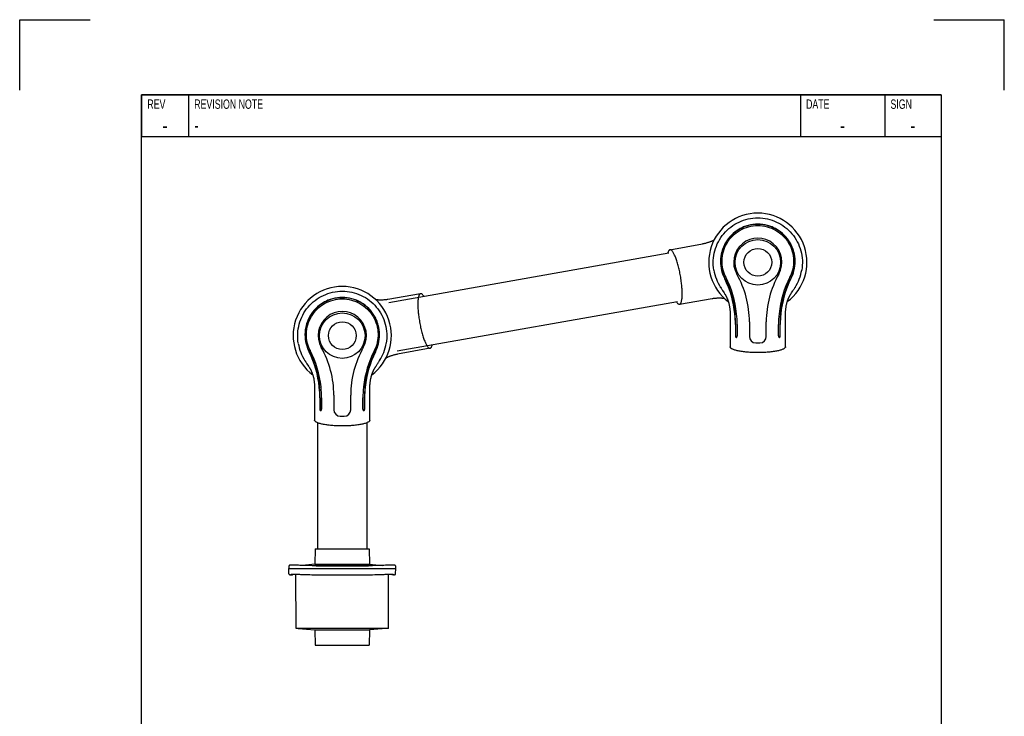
# Model space of a CAD drawing. Extents: x 0 to 210, y 0 to 297.
# Tile 3 of 3: x 0 to 210, y 148 to 297. Entities that reach past the tile are written whole.
import ezdxf

# ---------------------------------------------------------------- set-up
doc = ezdxf.new("R2010")
doc.units = 0
doc.header["$LTSCALE"] = 19.36
for name, color, linetype in [('100350_DXF_CONTINUOUS_LINE', 7, 'CONTINUOUS'), ('102161_DXF_CONTINUOUS_LINE', 7, 'CONTINUOUS'), ('102162_DXF_CONTINUOUS_LINE', 7, 'CONTINUOUS'), ('102200_DXF_CONTINUOUS_LINE', 7, 'CONTINUOUS'), ('102390_DXF_FORMAT', 7, 'CONTINUOUS')]:
    doc.layers.add(name, color=color, linetype=linetype)
doc.styles.add('TEXTSTYLE_2', font='txt', dxfattribs={"width": 0.7})

msp = doc.modelspace()

# ---------------------------------------------------------------- linework, layer by layer
at = {"layer": '100350_DXF_CONTINUOUS_LINE', "color": 7, "linetype": 'CONTINUOUS'}
for p, q in [((63.02, 184.19), (62.97, 180.9)), ((63.02, 184.19), (74.57, 184.19)), ((74.57, 184.19), (74.63, 180.9)), ((57.69, 180.7), (57.67, 180.7)), ((57.71, 180.7), (57.69, 180.7)), ((57.73, 180.7), (57.71, 180.7)), ((57.75, 180.7), (57.73, 180.7)), ((57.78, 180.7), (57.75, 180.7)), ((57.8, 180.7), (57.78, 180.7)), ((57.83, 180.71), (57.8, 180.7)), ((57.86, 180.71), (57.83, 180.71)), ((57.91, 180.71), (57.86, 180.71)), ((57.96, 180.71), (57.91, 180.71)), ((58.02, 180.71), (57.96, 180.71)), ((58.06, 180.71), (58.02, 180.71)), ((58.12, 180.71), (58.06, 180.71)), ((58.21, 180.71), (58.12, 180.71)), ((58.32, 180.71), (58.21, 180.71)), ((58.43, 180.71), (58.32, 180.71)), ((58.58, 180.71), (58.43, 180.71)), ((58.75, 180.71), (58.58, 180.71)), ((58.93, 180.71), (58.75, 180.71)), ((59.17, 180.7), (58.93, 180.71)), ((59.43, 180.69), (59.17, 180.7)), ((59.75, 180.68), (59.43, 180.69)), ((60.46, 180.66), (59.75, 180.68)), ((62.97, 180.9), (60.29, 180.66)), ((60.86, 180.65), (60.46, 180.66)), ((61.28, 180.63), (60.86, 180.65)), ((61.7, 180.62), (61.28, 180.63)), ((62.36, 180.61), (61.7, 180.62)), ((62.97, 180.9), (74.63, 180.9)), ((74.63, 180.9), (77.31, 180.66)), ((75.9, 180.62), (75.23, 180.61)), ((76.32, 180.63), (75.9, 180.62)), ((76.73, 180.65), (76.32, 180.63)), ((77.13, 180.66), (76.73, 180.65)), ((77.66, 180.68), (77.13, 180.66)), ((78.03, 180.69), (77.65, 180.68)), ((78.34, 180.7), (78.03, 180.69)), ((78.42, 180.7), (78.34, 180.7)), ((78.62, 180.71), (78.38, 180.7)), ((78.77, 180.71), (78.58, 180.71)), ((78.95, 180.71), (78.77, 180.71)), ((79.11, 180.71), (78.95, 180.71)), ((79.2, 180.71), (79.08, 180.71)), ((79.3, 180.71), (79.19, 180.71)), ((79.38, 180.71), (79.28, 180.71)), ((79.47, 180.71), (79.38, 180.71)), ((79.52, 180.71), (79.45, 180.71)), ((79.58, 180.71), (79.52, 180.71)), ((79.63, 180.71), (79.58, 180.71)), ((79.67, 180.71), (79.62, 180.71)), ((79.72, 180.71), (79.67, 180.71)), ((79.75, 180.71), (79.72, 180.71)), ((79.76, 180.71), (79.73, 180.71)), ((79.79, 180.7), (79.76, 180.71)), ((79.82, 180.7), (79.79, 180.7)), ((79.83, 180.7), (79.8, 180.7)), ((79.85, 180.7), (79.83, 180.7)), ((79.87, 180.7), (79.85, 180.7)), ((79.89, 180.7), (79.87, 180.7)), ((79.96, 180.69), (79.95, 180.69)), ((57.41, 180.52), (57.4, 179.99)), ((57.42, 178.87), (57.4, 179.99)), ((57.4, 179.99), (80.2, 179.99)), ((57.42, 178.87), (57.42, 178.85)), ((57.46, 178.77), (57.47, 178.76)), ((57.47, 178.76), (57.48, 178.75)), ((57.48, 178.75), (57.49, 178.74)), ((57.49, 178.74), (57.49, 178.74)), ((57.51, 178.73), (57.52, 178.72)), ((57.56, 178.71), (57.62, 178.69)), ((57.56, 178.71), (57.56, 178.71)), ((57.88, 178.65), (58.19, 178.65)), ((57.89, 178.75), (57.89, 178.76)), ((57.89, 178.7), (57.89, 178.75)), ((58.19, 178.65), (58.25, 178.75)), ((58.25, 178.75), (58.25, 178.78)), ((58.96, 167.25), (58.9, 178.78)), ((60.09, 178.75), (60.09, 178.75)), ((61.87, 178.7), (62.32, 178.69)), ((62.32, 178.69), (62.35, 178.69)), ((63.21, 180.59), (74.38, 180.59)), ((75.24, 178.69), (75.27, 178.69)), ((75.27, 178.69), (75.72, 178.7)), ((77.5, 178.75), (77.5, 178.75)), ((78.63, 167.25), (78.69, 178.78)), ((79.34, 178.75), (79.34, 178.78)), ((79.34, 178.75), (79.4, 178.65)), ((79.72, 178.65), (79.4, 178.65)), ((79.7, 178.76), (79.7, 178.75)), ((79.7, 178.75), (79.7, 178.73)), ((79.7, 178.73), (79.7, 178.7)), ((79.72, 178.65), (79.73, 178.65)), ((79.73, 178.65), (79.74, 178.65)), ((79.97, 178.69), (80.03, 178.71)), ((80.04, 178.71), (80.04, 178.71)), ((80.07, 178.72), (80.08, 178.72)), ((80.11, 178.74), (80.12, 178.75)), ((80.12, 178.75), (80.13, 178.76)), ((80.13, 178.76), (80.14, 178.77)), ((80.14, 178.76), (80.14, 178.78)), ((80.18, 178.87), (80.2, 179.99)), ((80.19, 180.52), (80.19, 180.52)), ((80.2, 179.99), (80.19, 180.52)), ((78.63, 167.25), (58.96, 167.25)), ((59.4, 167.25), (62.97, 166.94)), ((62.97, 166.94), (63.02, 163.65)), ((62.97, 166.94), (74.63, 166.94)), ((74.63, 166.94), (74.57, 163.65)), ((78.2, 167.25), (74.63, 166.94)), ((63.02, 163.65), (74.57, 163.65))]:
    msp.add_line(p, q, dxfattribs=at)
for points in [[(57.67, 180.7), (57.66, 180.7), (57.65, 180.69), (57.65, 180.69), (57.64, 180.69), (57.63, 180.69), (57.62, 180.69), (57.62, 180.69), (57.61, 180.69), (57.6, 180.69), (57.6, 180.69), (57.59, 180.69), (57.58, 180.69), (57.58, 180.68), (57.57, 180.68), (57.57, 180.68), (57.56, 180.68), (57.55, 180.68), (57.55, 180.68), (57.54, 180.68), (57.54, 180.68), (57.53, 180.67), (57.53, 180.67), (57.52, 180.67), (57.51, 180.67), (57.51, 180.66), (57.5, 180.66), (57.49, 180.66), (57.48, 180.65), (57.47, 180.64), (57.46, 180.64), (57.46, 180.63), (57.45, 180.62), (57.44, 180.61), (57.43, 180.6), (57.42, 180.59), (57.42, 180.57), (57.41, 180.56), (57.41, 180.55), (57.41, 180.53), (57.41, 180.52), (57.41, 180.52)], [(75.23, 180.61), (74.19, 180.58), (73.11, 180.57), (72.04, 180.56), (70.96, 180.55), (69.88, 180.55), (68.8, 180.55), (67.72, 180.55), (66.64, 180.55), (65.56, 180.56), (64.48, 180.57), (63.41, 180.58), (62.36, 180.61)], [(79.95, 180.69), (79.94, 180.69), (79.93, 180.7), (79.92, 180.7), (79.91, 180.7), (79.89, 180.7)], [(79.94, 180.69), (79.93, 180.7), (79.92, 180.7), (79.91, 180.7)], [(79.98, 180.69), (79.98, 180.69), (79.97, 180.69), (79.96, 180.69), (79.96, 180.69)], [(80, 180.69), (80, 180.69), (79.99, 180.69), (79.98, 180.69)], [(80.19, 180.52), (80.19, 180.52), (80.19, 180.53), (80.18, 180.55), (80.18, 180.56), (80.18, 180.57), (80.17, 180.59), (80.16, 180.6), (80.15, 180.61), (80.15, 180.62), (80.14, 180.63), (80.13, 180.64), (80.12, 180.64), (80.11, 180.65), (80.1, 180.66), (80.1, 180.66), (80.09, 180.66), (80.08, 180.67), (80.07, 180.67), (80.07, 180.67), (80.06, 180.67), (80.06, 180.68), (80.05, 180.68), (80.04, 180.68), (80.04, 180.68), (80.03, 180.68), (80.03, 180.68), (80.02, 180.68), (80.02, 180.68), (80.01, 180.69), (80, 180.69)], [(57.42, 178.87), (57.42, 178.86), (57.42, 178.85), (57.42, 178.83), (57.43, 178.82), (57.43, 178.8), (57.44, 178.79), (57.45, 178.78), (57.46, 178.76)], [(57.49, 178.73), (57.5, 178.73), (57.51, 178.73), (57.52, 178.72), (57.52, 178.72), (57.53, 178.72), (57.53, 178.72), (57.54, 178.71), (57.54, 178.71), (57.55, 178.71), (57.56, 178.71)], [(57.62, 178.69), (57.67, 178.68), (57.72, 178.67), (57.76, 178.66), (57.8, 178.66), (57.83, 178.66), (57.85, 178.65)], [(57.85, 178.65), (57.86, 178.65), (57.87, 178.65)], [(79.74, 178.65), (79.76, 178.65), (79.79, 178.66), (79.82, 178.66), (79.86, 178.67), (79.91, 178.68), (79.97, 178.69)], [(80.04, 178.71), (80.05, 178.71), (80.05, 178.71), (80.06, 178.72), (80.07, 178.72), (80.07, 178.72), (80.08, 178.72), (80.08, 178.73), (80.09, 178.73), (80.1, 178.74), (80.11, 178.74)], [(80.14, 178.78), (80.15, 178.79), (80.16, 178.8), (80.17, 178.82), (80.17, 178.83), (80.18, 178.85), (80.18, 178.87), (80.18, 178.87)]]:
    msp.add_lwpolyline(points, dxfattribs=at)
for centre, start, end in [((64.77, 312.08), 267.9928, 268.7581), ((72.83, 312.08), 271.2419, 272.0072)]:
    msp.add_arc(centre, 133.41, start, end, dxfattribs=at)
for points, knots in [([(57.89, 178.76), (57.89, 178.76), (57.9, 178.76), (57.91, 178.76), (57.92, 178.77), (57.96, 178.77), (58.01, 178.78), (58.08, 178.78), (58.18, 178.78), (58.29, 178.79), (58.42, 178.79), (58.62, 178.79), (58.9, 178.79), (59.27, 178.78), (59.67, 178.77), (59.95, 178.76), (60.09, 178.75)], [0, 0, 0, 0, 0.002858, 0.007848, 0.015085, 0.024578, 0.050286, 0.08478, 0.127637, 0.178453, 0.236899, 0.302546, 0.453007, 0.623687, 0.808192, 1, 1, 1, 1]), ([(57.91, 178.69), (57.9, 178.69), (57.9, 178.7), (57.89, 178.7), (57.89, 178.7)], [0, 0, 0, 0, 0.690076, 1, 1, 1, 1]), ([(58.19, 178.65), (58.2, 178.65), (58.14, 178.65), (58.13, 178.65), (58.08, 178.66), (58.01, 178.67), (57.95, 178.68), (57.91, 178.69)], [0, 0, 0, 0, 0.062529, 0.248217, 0.388678, 0.559268, 1, 1, 1, 1]), ([(58.04, 178.78), (58.07, 178.77), (58.13, 178.76), (58.2, 178.75), (58.24, 178.75), (58.25, 178.75)], [0, 0, 0, 0, 0.438119, 0.749367, 1, 1, 1, 1]), ([(62.35, 178.69), (63.42, 178.67), (65.57, 178.65), (67.72, 178.65), (68.8, 178.65)], [0, 0, 0, 0, 0.499529, 1, 1, 1, 1]), ([(68.8, 178.65), (69.87, 178.65), (72.02, 178.65), (74.17, 178.67), (75.24, 178.69)], [0, 0, 0, 0, 0.500471, 1, 1, 1, 1]), ([(77.5, 178.75), (77.64, 178.76), (77.92, 178.77), (78.32, 178.78), (78.69, 178.79), (78.98, 178.79), (79.18, 178.79), (79.31, 178.79), (79.42, 178.78), (79.51, 178.78), (79.59, 178.78), (79.64, 178.77), (79.67, 178.77), (79.68, 178.76), (79.7, 178.76), (79.7, 178.76), (79.7, 178.76)], [0, 0, 0, 0, 0.191864, 0.376424, 0.547089, 0.697534, 0.763178, 0.821595, 0.872351, 0.915159, 0.949637, 0.975363, 0.984873, 0.99213, 0.997136, 1, 1, 1, 1]), ([(79.34, 178.75), (79.36, 178.75), (79.43, 178.75), (79.5, 178.77), (79.55, 178.78)], [0, 0, 0, 0, 0.248687, 1, 1, 1, 1]), ([(79.68, 178.69), (79.64, 178.68), (79.57, 178.67), (79.48, 178.65), (79.43, 178.65), (79.4, 178.65)], [0, 0, 0, 0, 0.440196, 0.751813, 1, 1, 1, 1]), ([(79.7, 178.7), (79.7, 178.7), (79.7, 178.7), (79.69, 178.69), (79.68, 178.69)], [0, 0, 0, 0, 0.309931, 1, 1, 1, 1])]:
    msp.add_open_spline(points, degree=3, knots=knots, dxfattribs=at)
at = {"layer": '102161_DXF_CONTINUOUS_LINE', "color": 7, "linetype": 'CONTINUOUS'}
for p, q in [((63.54, 211.08), (63.54, 184.19)), ((74.06, 211.08), (74.06, 184.19))]:
    msp.add_line(p, q, dxfattribs=at)
at = {"layer": '102162_DXF_CONTINUOUS_LINE', "color": 7, "linetype": 'CONTINUOUS'}
for p, q in [((78.72, 236.74), (138.46, 247.27)), ((80.54, 226.38), (140.28, 236.91))]:
    msp.add_line(p, q, dxfattribs=at)
at = {"layer": '102200_DXF_CONTINUOUS_LINE', "color": 7, "linetype": 'CONTINUOUS'}
for p, q in [((138.68, 247.96), (145.64, 249.19)), ((150.58, 242.15), (150.59, 242.14)), ((164.27, 242.14), (164.28, 242.15)), ((149.49, 239.94), (149.49, 239.95)), ((149.49, 239.95), (149.59, 239.79)), ((149.5, 239.93), (149.49, 239.94)), ((149.59, 239.79), (149.67, 239.65)), ((149.67, 239.65), (149.74, 239.53)), ((149.74, 239.53), (149.82, 239.41)), ((149.82, 239.41), (149.91, 239.28)), ((165, 239.36), (165.08, 239.48)), ((165.08, 239.48), (165.16, 239.61)), ((165.16, 239.61), (165.23, 239.72)), ((165.23, 239.72), (165.37, 239.95)), ((165.37, 239.95), (165.36, 239.93)), ((149.91, 239.28), (150.22, 238.79)), ((150.22, 238.79), (150.3, 238.66)), ((150.3, 238.66), (150.35, 238.58)), ((164.45, 238.48), (164.49, 238.56)), ((164.49, 238.56), (164.55, 238.65)), ((164.55, 238.65), (164.63, 238.77)), ((164.89, 239.18), (165, 239.36)), ((151.53, 234.35), (151.53, 227.28)), ((152.54, 234.23), (152.54, 234.28)), ((152.9, 234.28), (152.9, 234.28)), ((162.32, 234.28), (162.32, 234.23)), ((152.65, 232.04), (152.65, 229.58)), ((152.69, 232.04), (152.69, 229.58)), ((153.02, 232.04), (153.02, 229.58)), ((155.63, 232.58), (155.63, 229.49)), ((159.23, 229.49), (159.23, 232.58)), ((161.84, 229.58), (161.84, 232.04)), ((162.17, 229.58), (162.17, 232.04)), ((162.21, 229.58), (162.21, 232.04)), ((87.55, 226.96), (80.58, 225.73)), ((156.99, 228.09), (157.43, 228.08)), ((157.43, 228.08), (157.87, 228.09)), ((61.94, 226.52), (61.95, 226.51)), ((75.64, 226.51), (75.65, 226.52)), ((60.86, 224.32), (60.86, 224.32)), ((60.86, 224.32), (60.95, 224.16)), ((60.87, 224.3), (60.86, 224.31)), ((60.95, 224.16), (61.04, 224.02)), ((61.04, 224.02), (61.11, 223.91)), ((61.11, 223.91), (61.19, 223.78)), ((61.19, 223.78), (61.27, 223.65)), ((61.27, 223.65), (61.59, 223.16)), ((61.59, 223.16), (61.67, 223.04)), ((61.67, 223.04), (61.72, 222.95)), ((75.81, 222.86), (75.86, 222.94)), ((75.86, 222.94), (75.91, 223.02)), ((75.91, 223.02), (76, 223.15)), ((76, 223.15), (76.25, 223.55)), ((76.25, 223.55), (76.37, 223.73)), ((76.37, 223.73), (76.45, 223.86)), ((76.45, 223.86), (76.53, 223.98)), ((76.53, 223.98), (76.6, 224.09)), ((76.6, 224.09), (76.74, 224.32)), ((76.74, 224.32), (76.73, 224.3)), ((62.9, 218.72), (62.9, 211.65)), ((63.91, 218.6), (63.91, 218.65)), ((64.27, 218.66), (64.27, 218.65)), ((73.69, 218.65), (73.68, 218.6)), ((64.01, 216.41), (64.01, 213.95)), ((64.06, 216.41), (64.06, 213.95)), ((64.39, 216.41), (64.39, 213.95)), ((67, 216.95), (67, 213.86)), ((70.6, 213.86), (70.6, 216.95)), ((73.2, 213.95), (73.2, 216.41)), ((73.54, 213.95), (73.54, 216.41)), ((73.58, 213.95), (73.58, 216.41)), ((68.36, 212.46), (68.8, 212.45)), ((68.8, 212.45), (69.23, 212.46))]:
    msp.add_line(p, q, dxfattribs=at)
for points in [[(148.08, 250.02), (148.02, 249.98), (147.93, 249.94), (147.83, 249.89), (147.73, 249.84), (147.63, 249.8), (147.52, 249.75), (147.41, 249.7), (147.29, 249.66), (147.17, 249.61), (147.05, 249.57), (146.92, 249.52), (146.79, 249.48), (146.66, 249.44), (146.52, 249.4), (146.38, 249.36), (146.24, 249.32), (146.09, 249.28), (145.94, 249.25), (145.79, 249.22), (145.64, 249.19)], [(85.5, 238.58), (78.53, 237.36), (78.38, 237.33), (78.23, 237.31), (78.07, 237.29), (77.92, 237.27), (77.77, 237.26), (77.63, 237.25), (77.48, 237.24), (77.34, 237.24), (77.2, 237.23), (77.07, 237.23), (76.94, 237.23), (76.81, 237.23), (76.68, 237.24), (76.56, 237.24), (76.44, 237.25), (76.33, 237.26), (76.22, 237.27), (76.11, 237.28), (76.01, 237.29), (75.96, 237.3)], [(140.73, 236.34), (147.69, 237.57), (147.85, 237.59), (148, 237.61), (148.15, 237.63), (148.3, 237.65), (148.45, 237.66), (148.6, 237.67), (148.74, 237.68), (148.88, 237.69), (149.02, 237.69), (149.16, 237.69), (149.29, 237.69), (149.42, 237.69), (149.54, 237.69), (149.67, 237.68), (149.78, 237.67), (149.9, 237.66), (150.01, 237.65), (150.11, 237.64), (150.22, 237.63), (150.27, 237.63)], [(150.35, 238.58), (150.4, 238.5), (150.43, 238.46), (150.45, 238.42), (150.47, 238.38), (150.5, 238.35), (150.52, 238.31), (150.54, 238.27), (150.57, 238.23), (150.59, 238.19), (150.61, 238.14), (150.63, 238.1), (150.66, 238.06), (150.68, 238.01), (150.7, 237.97), (150.73, 237.92), (150.75, 237.87), (150.78, 237.82), (150.8, 237.77), (150.83, 237.71), (150.85, 237.66), (150.88, 237.6), (150.91, 237.53), (150.93, 237.47), (150.96, 237.4), (150.99, 237.33), (151.02, 237.25), (151.04, 237.17), (151.07, 237.09), (151.1, 237.01), (151.13, 236.92), (151.16, 236.82), (151.19, 236.73), (151.22, 236.62), (151.25, 236.52), (151.27, 236.41), (151.3, 236.29), (151.33, 236.17), (151.35, 236.05), (151.38, 235.93), (151.4, 235.8), (151.42, 235.67), (151.44, 235.53), (151.46, 235.39), (151.48, 235.25), (151.49, 235.1), (151.5, 234.96), (151.51, 234.81), (151.52, 234.66), (151.53, 234.5), (151.53, 234.35)], [(163.33, 227.28), (163.33, 234.35), (163.33, 234.5), (163.34, 234.66), (163.35, 234.81), (163.36, 234.96), (163.37, 235.11), (163.38, 235.26), (163.4, 235.4), (163.42, 235.54), (163.44, 235.68), (163.46, 235.81), (163.48, 235.94), (163.51, 236.07), (163.53, 236.19), (163.56, 236.31), (163.59, 236.43), (163.62, 236.54), (163.65, 236.64), (163.68, 236.75), (163.7, 236.84), (163.73, 236.94), (163.76, 237.03), (163.79, 237.11), (163.82, 237.2), (163.85, 237.27), (163.88, 237.35), (163.91, 237.42), (163.93, 237.49), (163.96, 237.55), (163.99, 237.62), (164.02, 237.68), (164.04, 237.73), (164.07, 237.79), (164.09, 237.84), (164.12, 237.89), (164.14, 237.94), (164.16, 237.99), (164.19, 238.03), (164.21, 238.08), (164.23, 238.12), (164.26, 238.16), (164.28, 238.2), (164.3, 238.25), (164.33, 238.29), (164.35, 238.33), (164.37, 238.37), (164.4, 238.41), (164.42, 238.45), (164.45, 238.48)], [(164.63, 238.77), (164.77, 239), (164.89, 239.18)], [(78.14, 224.91), (78.21, 224.94), (78.3, 224.99), (78.4, 225.03), (78.5, 225.08), (78.6, 225.13), (78.71, 225.17), (78.82, 225.22), (78.94, 225.27), (79.05, 225.31), (79.18, 225.36), (79.3, 225.4), (79.43, 225.44), (79.57, 225.49), (79.71, 225.53), (79.85, 225.57), (79.99, 225.6), (80.13, 225.64), (80.28, 225.67), (80.43, 225.71), (80.58, 225.73)], [(61.72, 222.95), (61.77, 222.87), (61.79, 222.84), (61.82, 222.8), (61.84, 222.76), (61.86, 222.72), (61.89, 222.68), (61.91, 222.64), (61.93, 222.6), (61.96, 222.56), (61.98, 222.52), (62, 222.47), (62.03, 222.43), (62.05, 222.38), (62.07, 222.34), (62.1, 222.29), (62.12, 222.24), (62.14, 222.19), (62.17, 222.14), (62.19, 222.09), (62.22, 222.03), (62.25, 221.97), (62.27, 221.91), (62.3, 221.84), (62.33, 221.77), (62.36, 221.7), (62.38, 221.62), (62.41, 221.55), (62.44, 221.46), (62.47, 221.38), (62.5, 221.29), (62.53, 221.2), (62.56, 221.1), (62.59, 220.99), (62.61, 220.89), (62.64, 220.78), (62.67, 220.66), (62.7, 220.55), (62.72, 220.42), (62.75, 220.3), (62.77, 220.17), (62.79, 220.04), (62.81, 219.9), (62.83, 219.76), (62.84, 219.62), (62.86, 219.48), (62.87, 219.33), (62.88, 219.18), (62.89, 219.03), (62.89, 218.87), (62.9, 218.72)], [(74.7, 211.65), (74.7, 218.72), (74.7, 218.88), (74.7, 219.03), (74.71, 219.19), (74.72, 219.34), (74.74, 219.49), (74.75, 219.63), (74.77, 219.77), (74.79, 219.91), (74.81, 220.05), (74.83, 220.19), (74.85, 220.32), (74.88, 220.44), (74.9, 220.56), (74.93, 220.68), (74.96, 220.8), (74.98, 220.91), (75.01, 221.02), (75.04, 221.12), (75.07, 221.22), (75.1, 221.31), (75.13, 221.4), (75.16, 221.49), (75.19, 221.57), (75.22, 221.65), (75.25, 221.72), (75.27, 221.79), (75.3, 221.86), (75.33, 221.93), (75.36, 221.99), (75.38, 222.05), (75.41, 222.11), (75.43, 222.16), (75.46, 222.21), (75.48, 222.26), (75.51, 222.31), (75.53, 222.36), (75.55, 222.4), (75.58, 222.45), (75.6, 222.49), (75.62, 222.53), (75.65, 222.58), (75.67, 222.62), (75.69, 222.66), (75.72, 222.7), (75.74, 222.74), (75.76, 222.78), (75.79, 222.82), (75.81, 222.86)]]:
    msp.add_lwpolyline(points, dxfattribs=at)
for centre, radius in [((157.43, 245.28), 4.85), ((157.43, 245.28), 2.96), ((68.8, 229.65), 4.85), ((68.8, 229.65), 2.96)]:
    msp.add_circle(centre, radius, dxfattribs=at)
for centre, radius, start, end in [((157.43, 245.28), 10.48, 306.8943, 233.1061), ((157.43, 245.28), 5.15, 330.4474, 209.5526), ((157.71, 245.26), 9.79, 189.5526, 212.8935), ((157.15, 245.26), 9.79, 327.1277, 350.4475), ((131.53, 232.24), 21.1, 5.5258, 26.8266), ((130.16, 231.84), 22.88, 6.2478, 26.7598), ((135.03, 232.58), 20.6, 0, 29.5526), ((179.83, 232.58), 20.6, 150.4474, 180), ((184.7, 231.84), 22.88, 153.2402, 173.7522), ((183.32, 232.24), 21.1, 153.1734, 174.4742), ((68.8, 229.65), 10.48, 306.8943, 233.1061), ((68.8, 229.65), 5.15, 330.4474, 209.5526), ((129.63, 232.04), 23.01, 0.0003, 5.4462), ((129.36, 232.04), 23.32, 0.0028, 5.3762), ((135.39, 232.41), 17.61, 6.0987, 6.2359), ((131.95, 232.04), 21.07, 359.9917, 6.079), ((182.95, 232.04), 21.12, 173.9281, 180.0011), ((179.48, 232.41), 17.63, 173.7643, 173.9287), ((185.46, 232.04), 23.29, 174.6203, 180.0007), ((185.22, 232.04), 23.01, 174.5528, 180.0007), ((157.03, 229.49), 1.4, 180, 268.5), ((157.83, 229.49), 1.4, 271.5, 360), ((162.03, 229.4), 0.119, 264.6796, 269.9914), ((69.07, 229.63), 9.79, 189.5526, 212.8935), ((46.4, 216.95), 20.6, 0, 29.5526), ((91.2, 216.95), 20.6, 150.4474, 180), ((68.52, 229.63), 9.79, 327.1277, 350.4475), ((42.9, 216.62), 21.1, 5.5258, 26.8266), ((41.52, 216.21), 22.88, 6.2478, 26.7598), ((96.07, 216.21), 22.88, 153.2402, 173.7522), ((94.69, 216.62), 21.1, 153.1734, 174.4742), ((41, 216.41), 23.01, 0.0003, 5.4462), ((40.73, 216.41), 23.32, 0.0028, 5.3762), ((46.76, 216.78), 17.61, 6.0987, 6.2359), ((43.32, 216.42), 21.07, 359.9917, 6.079), ((94.32, 216.41), 21.12, 173.9281, 180.0011), ((90.85, 216.78), 17.63, 173.7643, 173.9287), ((96.83, 216.41), 23.29, 174.6203, 180.0007), ((96.58, 216.41), 23.01, 174.5528, 180.0007), ((68.4, 213.86), 1.4, 180, 268.5), ((69.2, 213.86), 1.4, 271.5, 360), ((73.4, 213.77), 0.119, 264.6796, 269.9914)]:
    msp.add_arc(centre, radius, start, end, dxfattribs=at)
for points, knots in [([(148.06, 243.63), (147.94, 244.31), (147.86, 245.7), (148.19, 247.75), (148.95, 249.69), (150.11, 251.42), (151.61, 252.86), (153.39, 253.93), (155.36, 254.6), (156.74, 254.75), (157.43, 254.75)], [0, 0, 0, 0, 0.125011, 0.250011, 0.375011, 0.500009, 0.625007, 0.750005, 0.875, 1, 1, 1, 1]), ([(157.43, 254.75), (158.12, 254.75), (159.5, 254.6), (161.47, 253.93), (163.25, 252.86), (164.75, 251.42), (165.91, 249.69), (166.67, 247.75), (167, 245.7), (166.92, 244.31), (166.8, 243.63)], [0, 0, 0, 0, 0.125, 0.249995, 0.374993, 0.499991, 0.624989, 0.749989, 0.874989, 1, 1, 1, 1]), ([(157.43, 253.42), (156.73, 253.42), (155.68, 253.28), (154.37, 252.83), (153.12, 252.21), (151.73, 251.14), (150.67, 249.75), (150.06, 248.51), (149.62, 247.21), (149.39, 245.51), (149.63, 243.54), (150.09, 242.32), (150.37, 241.77)], [0, 0, 0, 0, 0.127967, 0.192053, 0.256102, 0.383734, 0.510963, 0.574481, 0.637769, 0.762974, 0.885131, 1, 1, 1, 1]), ([(157.43, 253.37), (156.65, 253.37), (155.07, 253.13), (152.93, 252.1), (151.17, 250.48), (150, 248.47), (149.5, 246.39), (149.52, 244.55), (149.86, 243.04), (150.21, 242.16), (150.41, 241.77)], [0, 0, 0, 0, 0.144919, 0.289912, 0.43481, 0.580042, 0.714627, 0.825861, 0.918603, 1, 1, 1, 1]), ([(150.58, 242.15), (150.31, 242.68), (149.89, 243.84), (149.71, 245.71), (150.01, 247.63), (150.79, 249.44), (152.01, 251), (153.6, 252.2), (155.45, 252.96), (156.77, 253.13), (157.43, 253.13)], [0, 0, 0, 0, 0.114836, 0.236975, 0.362222, 0.488843, 0.616176, 0.743923, 0.871904, 1, 1, 1, 1]), ([(164.49, 241.77), (164.77, 242.32), (165.23, 243.54), (165.47, 245.51), (165.24, 247.21), (164.8, 248.51), (164.19, 249.75), (163.13, 251.14), (161.74, 252.21), (160.49, 252.83), (159.17, 253.28), (158.12, 253.42), (157.43, 253.42)], [0, 0, 0, 0, 0.11487, 0.237028, 0.362232, 0.42552, 0.489038, 0.616266, 0.743898, 0.807947, 0.872033, 1, 1, 1, 1]), ([(164.45, 241.77), (164.64, 242.16), (165, 243.04), (165.34, 244.55), (165.36, 246.39), (164.86, 248.47), (163.69, 250.48), (161.93, 252.1), (159.79, 253.13), (158.21, 253.37), (157.43, 253.37)], [0, 0, 0, 0, 0.081398, 0.174131, 0.285355, 0.419963, 0.565199, 0.71009, 0.855082, 1, 1, 1, 1]), ([(157.43, 253.13), (158.09, 253.13), (159.41, 252.96), (161.26, 252.2), (162.84, 251), (164.07, 249.44), (164.85, 247.63), (165.15, 245.71), (164.96, 243.84), (164.55, 242.68), (164.28, 242.15)], [0, 0, 0, 0, 0.128097, 0.256079, 0.383823, 0.511153, 0.637775, 0.763023, 0.885164, 1, 1, 1, 1]), ([(138.68, 247.96), (138.63, 247.95), (138.52, 247.9), (138.4, 247.74), (138.3, 247.51), (138.25, 247.33), (138.23, 247.23)], [0, 0, 0, 0, 0.170142, 0.381193, 0.655101, 1, 1, 1, 1]), ([(140.94, 242.37), (140.87, 242.75), (140.72, 243.5), (140.46, 244.57), (140.17, 245.55), (139.87, 246.39), (139.6, 246.99), (139.39, 247.38), (139.24, 247.6), (139.09, 247.77), (138.95, 247.89), (138.81, 247.96), (138.72, 247.97), (138.68, 247.96)], [0, 0, 0, 0, 0.186918, 0.366526, 0.532036, 0.67751, 0.798277, 0.848393, 0.891376, 0.927263, 0.956448, 0.979966, 1, 1, 1, 1]), ([(140.73, 236.34), (140.77, 236.35), (140.85, 236.38), (140.96, 236.5), (141.05, 236.66), (141.13, 236.87), (141.19, 237.13), (141.27, 237.57), (141.31, 238.22), (141.31, 239.12), (141.24, 240.14), (141.12, 241.23), (141.01, 241.99), (140.94, 242.37)], [0, 0, 0, 0, 0.020034, 0.043552, 0.072737, 0.108625, 0.151607, 0.201723, 0.32249, 0.467964, 0.633473, 0.813081, 1, 1, 1, 1]), ([(150.41, 241.77), (151.06, 240.49), (152.01, 238.02), (152.47, 235.41), (152.59, 234.23)], [0, 0, 0, 0, 0.545746, 1, 1, 1, 1]), ([(162.27, 234.23), (162.38, 235.41), (162.85, 238.02), (163.8, 240.49), (164.45, 241.77)], [0, 0, 0, 0, 0.454255, 1, 1, 1, 1]), ([(59.42, 228.01), (59.31, 228.68), (59.23, 230.07), (59.55, 232.12), (60.31, 234.06), (61.47, 235.79), (62.98, 237.23), (64.76, 238.31), (66.73, 238.97), (68.11, 239.12), (68.8, 239.12)], [0, 0, 0, 0, 0.125011, 0.250011, 0.375011, 0.500009, 0.625007, 0.750005, 0.875, 1, 1, 1, 1]), ([(68.8, 237.79), (68.1, 237.79), (67.05, 237.65), (65.73, 237.2), (64.49, 236.58), (63.1, 235.51), (62.04, 234.12), (61.43, 232.88), (60.99, 231.58), (60.76, 229.89), (61, 227.91), (61.45, 226.7), (61.73, 226.14)], [0, 0, 0, 0, 0.127967, 0.192053, 0.256102, 0.383734, 0.510963, 0.574481, 0.637769, 0.762974, 0.885131, 1, 1, 1, 1]), ([(68.8, 237.74), (68.01, 237.74), (66.44, 237.5), (64.29, 236.47), (62.54, 234.85), (61.37, 232.84), (60.86, 230.77), (60.89, 228.92), (61.22, 227.41), (61.58, 226.54), (61.78, 226.14)], [0, 0, 0, 0, 0.144919, 0.289912, 0.43481, 0.580042, 0.714627, 0.825861, 0.918603, 1, 1, 1, 1]), ([(61.94, 226.52), (61.68, 227.05), (61.26, 228.21), (61.08, 230.08), (61.37, 232), (62.16, 233.81), (63.38, 235.37), (64.97, 236.57), (66.82, 237.33), (68.14, 237.5), (68.8, 237.5)], [0, 0, 0, 0, 0.114836, 0.236975, 0.362222, 0.488843, 0.616176, 0.743923, 0.871904, 1, 1, 1, 1]), ([(68.8, 239.12), (69.48, 239.12), (70.87, 238.97), (72.84, 238.31), (74.62, 237.23), (76.12, 235.79), (77.28, 234.06), (78.04, 232.12), (78.36, 230.07), (78.28, 228.68), (78.17, 228.01)], [0, 0, 0, 0, 0.125, 0.249995, 0.374993, 0.499991, 0.624989, 0.749989, 0.874989, 1, 1, 1, 1]), ([(75.86, 226.14), (76.14, 226.7), (76.6, 227.91), (76.83, 229.89), (76.61, 231.58), (76.17, 232.88), (75.56, 234.12), (74.5, 235.51), (73.11, 236.58), (71.86, 237.2), (70.54, 237.65), (69.49, 237.79), (68.8, 237.79)], [0, 0, 0, 0, 0.11487, 0.237028, 0.362232, 0.42552, 0.489038, 0.616266, 0.743898, 0.807947, 0.872033, 1, 1, 1, 1]), ([(75.81, 226.14), (76.01, 226.54), (76.37, 227.41), (76.71, 228.92), (76.73, 230.77), (76.22, 232.84), (75.05, 234.85), (73.3, 236.47), (71.15, 237.5), (69.58, 237.74), (68.8, 237.74)], [0, 0, 0, 0, 0.081398, 0.174131, 0.285355, 0.419963, 0.565199, 0.71009, 0.855082, 1, 1, 1, 1]), ([(68.8, 237.5), (69.46, 237.5), (70.78, 237.33), (72.62, 236.57), (74.21, 235.37), (75.44, 233.81), (76.22, 232), (76.52, 230.08), (76.33, 228.21), (75.92, 227.05), (75.65, 226.52)], [0, 0, 0, 0, 0.128097, 0.256079, 0.383823, 0.511153, 0.637775, 0.763023, 0.885164, 1, 1, 1, 1]), ([(85.5, 238.58), (85.46, 238.58), (85.37, 238.54), (85.27, 238.43), (85.18, 238.27), (85.1, 238.06), (85.03, 237.8), (84.96, 237.36), (84.91, 236.7), (84.92, 235.8), (84.98, 234.79), (85.1, 233.69), (85.22, 232.94), (85.29, 232.56)], [0, 0, 0, 0, 0.020034, 0.043552, 0.072737, 0.108625, 0.151607, 0.201723, 0.32249, 0.467964, 0.633473, 0.813081, 1, 1, 1, 1]), ([(86.17, 238.05), (86.11, 238.14), (86.01, 238.29), (85.83, 238.47), (85.67, 238.58), (85.55, 238.59), (85.5, 238.58)], [0, 0, 0, 0, 0.344899, 0.618807, 0.829858, 1, 1, 1, 1]), ([(140.06, 236.87), (140.11, 236.78), (140.22, 236.63), (140.39, 236.45), (140.56, 236.35), (140.68, 236.33), (140.73, 236.34)], [0, 0, 0, 0, 0.344899, 0.618807, 0.829858, 1, 1, 1, 1]), ([(85.29, 232.56), (85.36, 232.17), (85.5, 231.43), (85.76, 230.35), (86.05, 229.38), (86.35, 228.53), (86.62, 227.93), (86.84, 227.54), (86.99, 227.32), (87.14, 227.15), (87.28, 227.03), (87.41, 226.96), (87.51, 226.96), (87.55, 226.96)], [0, 0, 0, 0, 0.186918, 0.366526, 0.532036, 0.67751, 0.798277, 0.848393, 0.891376, 0.927263, 0.956448, 0.979966, 1, 1, 1, 1]), ([(152.65, 229.58), (152.65, 229.54), (152.66, 229.46), (152.69, 229.37), (152.75, 229.3), (152.8, 229.28), (152.83, 229.28)], [0, 0, 0, 0, 0.302162, 0.57575, 0.804974, 1, 1, 1, 1]), ([(152.69, 229.58), (152.69, 229.54), (152.7, 229.47), (152.74, 229.36), (152.8, 229.29), (152.85, 229.28)], [0, 0, 0, 0, 0.297256, 0.572072, 1, 1, 1, 1]), ([(152.83, 229.28), (152.84, 229.28), (152.86, 229.28), (152.89, 229.29), (152.9, 229.3)], [0, 0, 0, 0, 0.240447, 1, 1, 1, 1]), ([(152.9, 229.3), (152.92, 229.31), (153, 229.39), (153.02, 229.5), (153.02, 229.58)], [0, 0, 0, 0, 0.215817, 1, 1, 1, 1]), ([(161.84, 229.58), (161.84, 229.54), (161.84, 229.47), (161.88, 229.37), (161.94, 229.3), (161.99, 229.28), (162.02, 229.28)], [0, 0, 0, 0, 0.295118, 0.567673, 0.802282, 1, 1, 1, 1]), ([(162.03, 229.28), (162.05, 229.28), (162.11, 229.3), (162.17, 229.37), (162.2, 229.46), (162.21, 229.54), (162.21, 229.58)], [0, 0, 0, 0, 0.195026, 0.42425, 0.697838, 1, 1, 1, 1]), ([(162.06, 229.3), (162.08, 229.31), (162.15, 229.39), (162.17, 229.5), (162.17, 229.58)], [0, 0, 0, 0, 0.213728, 1, 1, 1, 1]), ([(87.55, 226.96), (87.6, 226.97), (87.7, 227.03), (87.82, 227.18), (87.93, 227.41), (87.97, 227.59), (88, 227.69)], [0, 0, 0, 0, 0.170142, 0.381193, 0.655101, 1, 1, 1, 1]), ([(157.43, 226.02), (157.04, 226.02), (156.28, 226.04), (155.18, 226.11), (154.17, 226.22), (153.28, 226.37), (152.64, 226.53), (152.23, 226.68), (151.98, 226.79), (151.79, 226.9), (151.64, 227.02), (151.55, 227.14), (151.53, 227.23), (151.53, 227.28)], [0, 0, 0, 0, 0.186919, 0.36653, 0.532041, 0.677517, 0.798283, 0.848399, 0.89138, 0.927266, 0.95645, 0.979967, 1, 1, 1, 1]), ([(163.33, 227.28), (163.33, 227.23), (163.31, 227.14), (163.22, 227.02), (163.07, 226.9), (162.88, 226.79), (162.63, 226.68), (162.21, 226.53), (161.58, 226.37), (160.69, 226.22), (159.68, 226.11), (158.58, 226.04), (157.82, 226.02), (157.43, 226.02)], [0, 0, 0, 0, 0.020033, 0.04355, 0.072734, 0.10862, 0.151601, 0.201717, 0.322483, 0.467958, 0.633469, 0.81308, 1, 1, 1, 1]), ([(61.78, 226.14), (62.42, 224.86), (63.38, 222.39), (63.84, 219.79), (63.95, 218.6)], [0, 0, 0, 0, 0.545746, 1, 1, 1, 1]), ([(73.64, 218.6), (73.75, 219.79), (74.22, 222.39), (75.17, 224.86), (75.81, 226.14)], [0, 0, 0, 0, 0.454255, 1, 1, 1, 1]), ([(64.01, 213.95), (64.01, 213.91), (64.02, 213.84), (64.06, 213.74), (64.12, 213.67), (64.17, 213.65), (64.2, 213.65)], [0, 0, 0, 0, 0.302162, 0.57575, 0.804974, 1, 1, 1, 1]), ([(64.06, 213.95), (64.06, 213.91), (64.06, 213.84), (64.1, 213.73), (64.17, 213.66), (64.22, 213.65)], [0, 0, 0, 0, 0.297256, 0.572072, 1, 1, 1, 1]), ([(64.2, 213.65), (64.2, 213.65), (64.23, 213.65), (64.26, 213.66), (64.27, 213.67)], [0, 0, 0, 0, 0.240447, 1, 1, 1, 1]), ([(64.27, 213.67), (64.29, 213.68), (64.36, 213.76), (64.39, 213.87), (64.39, 213.95)], [0, 0, 0, 0, 0.215817, 1, 1, 1, 1]), ([(73.2, 213.95), (73.2, 213.91), (73.21, 213.84), (73.25, 213.74), (73.31, 213.67), (73.36, 213.65), (73.39, 213.65)], [0, 0, 0, 0, 0.295118, 0.567673, 0.802282, 1, 1, 1, 1]), ([(73.4, 213.65), (73.42, 213.65), (73.48, 213.67), (73.53, 213.74), (73.57, 213.84), (73.58, 213.91), (73.58, 213.95)], [0, 0, 0, 0, 0.195026, 0.42425, 0.697838, 1, 1, 1, 1]), ([(73.42, 213.67), (73.44, 213.68), (73.51, 213.76), (73.54, 213.87), (73.54, 213.95)], [0, 0, 0, 0, 0.213728, 1, 1, 1, 1]), ([(68.8, 210.39), (68.41, 210.39), (67.65, 210.41), (66.55, 210.48), (65.53, 210.59), (64.65, 210.74), (64.01, 210.9), (63.59, 211.05), (63.35, 211.16), (63.15, 211.27), (63.01, 211.39), (62.92, 211.51), (62.9, 211.61), (62.9, 211.65)], [0, 0, 0, 0, 0.186919, 0.36653, 0.532041, 0.677517, 0.798283, 0.848399, 0.89138, 0.927266, 0.95645, 0.979967, 1, 1, 1, 1]), ([(74.7, 211.65), (74.7, 211.61), (74.67, 211.51), (74.58, 211.39), (74.44, 211.27), (74.25, 211.16), (74, 211.05), (73.58, 210.9), (72.94, 210.74), (72.06, 210.59), (71.05, 210.48), (69.95, 210.41), (69.18, 210.39), (68.8, 210.39)], [0, 0, 0, 0, 0.020033, 0.04355, 0.072734, 0.10862, 0.151601, 0.201717, 0.322483, 0.467958, 0.633469, 0.81308, 1, 1, 1, 1])]:
    msp.add_open_spline(points, degree=3, knots=knots, dxfattribs=at)
for points in [[(162.01, 229.28), (162.02, 229.28), (162.04, 229.29), (162.06, 229.3)], [(73.37, 213.65), (73.39, 213.65), (73.41, 213.66), (73.42, 213.67)]]:
    msp.add_open_spline(points, degree=3, dxfattribs=at)
at = {"layer": '102390_DXF_FORMAT', "color": 7, "linetype": 'CONTINUOUS'}
for p, q in [((0, 281.98), (0, 297)), ((0, 297), (15, 297)), ((195, 297), (210, 297)), ((210, 282), (210, 297)), ((196.5, 281), (26, 281)), ((26, 281), (26, 272)), ((26, 12), (26, 281)), ((26, 281), (196.5, 281)), ((36, 281), (36, 272)), ((166.5, 281), (166.5, 272)), ((184.5, 281), (184.5, 272)), ((196.5, 281), (196.5, 272)), ((196.5, 281), (196.5, 12)), ((196.5, 272), (26, 272))]:
    msp.add_line(p, q, dxfattribs=at)

# ---------------------------------------------------------------- texts
at = {"layer": '102390_DXF_FORMAT', "color": 2, "linetype": 'CONTINUOUS', "style": 'TEXTSTYLE_2'}
for s, insert, char_height, width, attachment_point in [('REV', (27.23, 280), 2, 4.2, 1), ('REVISION NOTE', (37.23, 280), 2, 18.2, 1), ('DATE', (167.72, 280), 2, 5.6, 1), ('SIGN', (185.72, 280), 2, 5.6, 1), ('-', (31, 276.25), 3.5, 2.45, 2), ('-', (37.23, 276), 3, 2.1, 1), ('-', (175.5, 276.25), 3.5, 2.45, 2), ('-', (190.5, 276.25), 3.5, 2.45, 2)]:
    msp.add_mtext(s, dxfattribs=dict(at, insert=insert, char_height=char_height, width=width, attachment_point=attachment_point))

doc.saveas('drawing.dxf')
